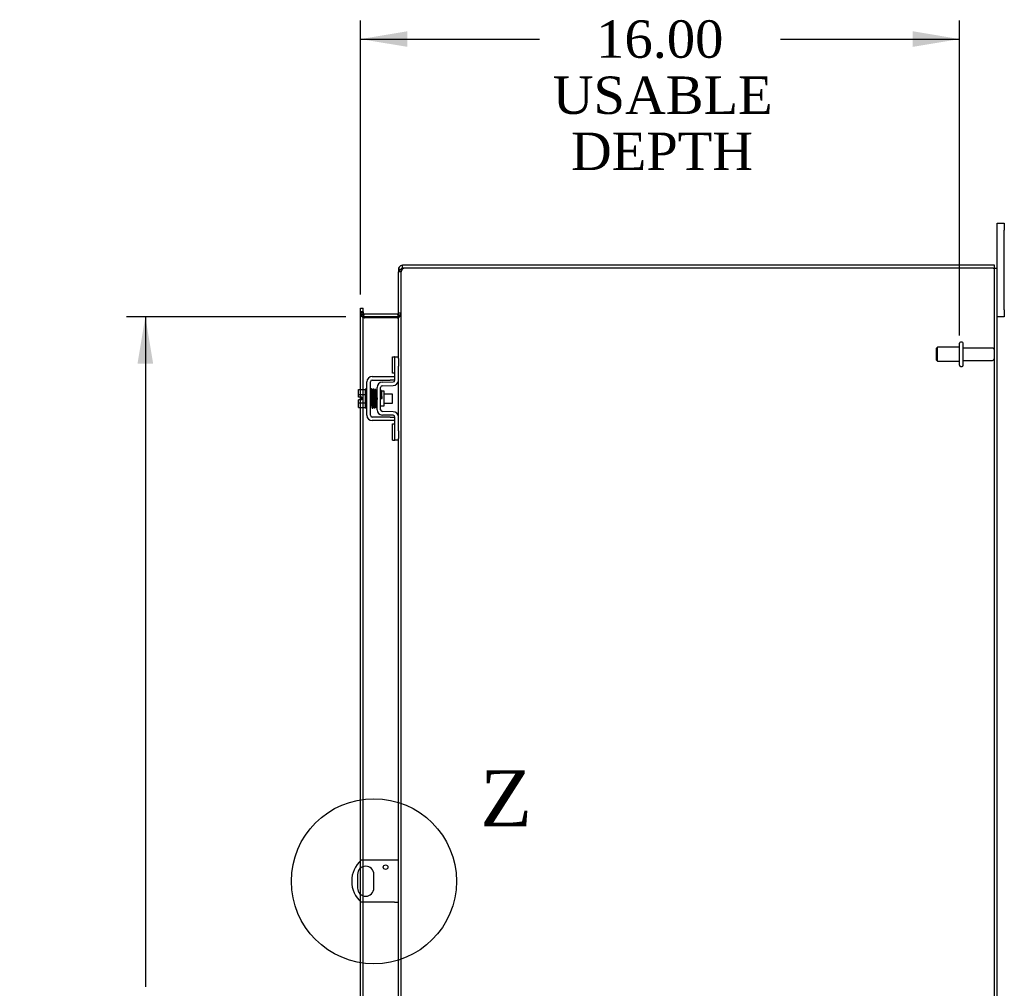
# Model space of a CAD drawing. Header units: inches. Extents: x 14 to 237, y 6 to 158.
# Tile 6 of 9: x 135 to 162, y 79 to 105. Entities that reach past the tile are written whole.
import ezdxf
from ezdxf.enums import TextEntityAlignment as Align
from ezdxf.lldxf.tags import DXFTag

# ---------------------------------------------------------------- set-up
doc = ezdxf.new("R2010")
doc.units = ezdxf.units.IN
doc.header["$MEASUREMENT"] = 0
doc.layers.get('0').update_dxf_attribs({"linetype": 'CONTINUOUS'})
for name, color, linetype in [('COM40153-1', 7, 'CONTINUOUS'), ('COM42667', 7, 'CONTINUOUS'), ('COM42780', 7, 'CONTINUOUS'), ('COM48496', 7, 'CONTINUOUS'), ('COM70236-4', 7, 'CONTINUOUS'), ('DEFAULT', 7, 'CONTINUOUS'), ('FET07710', 7, 'CONTINUOUS'), ('SCC19011', 7, 'CONTINUOUS'), ('SPR20265', 7, 'CONTINUOUS'), ('STD26094', 7, 'CONTINUOUS'), ('WAF25035', 7, 'CONTINUOUS')]:
    doc.layers.add(name, color=color, linetype=linetype)
doc.styles.add('SEACAD_TIMES_NEW_ROMAN', font='times.ttf')
tags = doc.linetypes.add('CENTER2', pattern=[1.125, 0.75, -0.125, 0.125, -0.125]).pattern_tags.tags
tags[10:11] = [DXFTag(74, 4), DXFTag(75, 0), DXFTag(340, '0'), DXFTag(46, 0.0), DXFTag(50, 0.0), DXFTag(44, 0.0), DXFTag(45, 0.0)]
tags[8:9] = [DXFTag(74, 4), DXFTag(75, 0), DXFTag(340, '0'), DXFTag(46, 0.0), DXFTag(50, 0.0), DXFTag(44, 0.0), DXFTag(45, 0.0)]
tags[6:7] = [DXFTag(74, 4), DXFTag(75, 0), DXFTag(340, '0'), DXFTag(46, 0.0), DXFTag(50, 0.0), DXFTag(44, 0.0), DXFTag(45, 0.0)]
tags[4:5] = [DXFTag(74, 4), DXFTag(75, 0), DXFTag(340, '0'), DXFTag(46, 0.0), DXFTag(50, 0.0), DXFTag(44, 0.0), DXFTag(45, 0.0)]

# ---------------------------------------------------------------- blocks, each defined once
blk = doc.blocks.new('GDIMGGROUP13')
at = {"layer": 'DEFAULT', "linetype": 'Continuous'}
for points in [[(145.712, 105.015), (144.462, 104.806), (145.712, 104.598)], [(159.216, 105.015), (159.216, 104.598), (160.466, 104.806)]]:
    blk.add_hatch(color=136, dxfattribs=at).paths.add_polyline_path(points)
at = {"layer": 'DEFAULT', "color": 136, "linetype": 'Continuous'}
for p, q in [((144.462, 97.98), (144.462, 105.306)), ((160.466, 96.885), (160.466, 105.306)), ((144.462, 104.806), (149.247, 104.806)), ((155.681, 104.806), (160.466, 104.806))]:
    blk.add_line(p, q, dxfattribs=at)
at = {"layer": 'DEFAULT', "color": 136, "linetype": 'Continuous', "style": 'SEACAD_TIMES_NEW_ROMAN'}
for s, p in [('16.00', (150.758, 105.306)), ('USABLE', (149.597, 103.806)), ('DEPTH', (150.083, 102.306))]:
    blk.add_text(s, height=1, dxfattribs=at).set_placement(p, align=Align.TOP_LEFT)
blk = doc.blocks.new('GDIMGGROUP20')
at = {"layer": 'DEFAULT', "linetype": 'Continuous'}
for points in [[(138.503, 96.135), (138.92, 96.135), (138.712, 97.385)], [(138.503, 59.385), (138.712, 58.135), (138.92, 59.385)]]:
    blk.add_hatch(color=136, dxfattribs=at).paths.add_polyline_path(points)
at = {"layer": 'DEFAULT', "color": 136, "linetype": 'Continuous'}
for p, q in [((144.07, 97.385), (138.212, 97.385)), ((138.712, 97.385), (138.712, 79.477)), ((138.712, 76.035), (138.712, 58.135)), ((144.07, 58.135), (138.212, 58.135))]:
    blk.add_line(p, q, dxfattribs=at)
at = {"layer": 'DEFAULT', "color": 136, "linetype": 'Continuous', "style": 'SEACAD_TIMES_NEW_ROMAN'}
for s, p in [('39.25', (137.005, 79.127)), ('OPENING ', (135.276, 77.627))]:
    blk.add_text(s, height=1, dxfattribs=at).set_placement(p, align=Align.TOP_LEFT)
blk = doc.blocks.new('SE1')
at = {"color": 136, "linetype": 'Continuous', "style": 'SEACAD_TIMES_NEW_ROMAN'}
blk.add_text('Z', height=1.5, dxfattribs=at).set_placement((147.658, 85.268), align=Align.TOP_LEFT)
blk = doc.blocks.new('SE')
at = {"layer": 'DEFAULT', "color": 7, "linetype": 'CENTER2'}
blk.add_circle((144.819, 82.3), 2.206, dxfattribs=at)
at = {"layer": 'DEFAULT'}
blk.add_blockref('SE1', (0, 0), dxfattribs=at)

msp = doc.modelspace()

# ---------------------------------------------------------------- linework, layer by layer
at = {"layer": 'COM40153-1', "color": 7}
for p, q in [((145.367, 82.863), (144.479, 82.863)), ((145.475, 82.863), (145.367, 82.863)), ((144.382, 82.482), (144.382, 82.119)), ((144.819, 82.119), (144.819, 82.482)), ((145.367, 81.738), (144.479, 81.738)), ((145.367, 81.738), (145.475, 81.738))]:
    msp.add_line(p, q, dxfattribs=at)
msp.add_circle((145.131, 82.676), 0.0625, dxfattribs=at)
for centre, radius, start, end in [((144.975, 82.3), 0.75, 131.4096, 228.5904), ((144.6, 82.482), 0.218, 0, 180), ((144.6, 82.119), 0.218, 180, 0)]:
    msp.add_arc(centre, radius, start, end, dxfattribs=at)
at = {"layer": 'COM42667', "color": 7}
for p, q in [((144.773, 95.787), (145.255, 95.787)), ((145.255, 95.787), (145.38, 95.787)), ((144.63, 94.752), (144.63, 95.644)), ((144.725, 94.752), (144.725, 95.644)), ((144.773, 95.692), (145.255, 95.692)), ((145.38, 95.692), (145.255, 95.692)), ((145.255, 94.704), (144.773, 94.704)), ((145.255, 94.609), (144.773, 94.609)), ((145.255, 94.704), (145.38, 94.704)), ((145.38, 94.609), (145.255, 94.609))]:
    msp.add_line(p, q, dxfattribs=at)
for centre, radius, start, end in [((144.773, 95.644), 0.143, 90, 180), ((144.773, 95.644), 0.048, 90, 180), ((144.773, 94.752), 0.143, 180, 270), ((144.773, 94.752), 0.048, 180, 270)]:
    msp.add_arc(centre, radius, start, end, dxfattribs=at)
at = {"layer": 'COM42780', "color": 7}
for p, q in [((145.316, 95.876), (145.316, 96.313)), ((145.316, 96.313), (145.366, 96.313)), ((145.38, 96.313), (145.366, 96.313)), ((145.38, 96.063), (145.38, 96.313)), ((145.38, 96.313), (145.475, 96.313)), ((145.38, 95.691), (145.38, 96.063)), ((145.475, 96.267), (145.475, 96.063)), ((145.475, 95.691), (145.475, 96.063)), ((145.366, 95.876), (145.316, 95.876)), ((145.366, 95.876), (145.38, 95.876)), ((145.044, 95.638), (145.333, 95.643)), ((145.045, 95.543), (145.335, 95.548)), ((144.903, 94.901), (144.903, 95.495)), ((144.998, 94.901), (144.998, 95.495)), ((145.093, 95.393), (145.027, 95.393)), ((145.093, 95.003), (145.093, 95.393)), ((144.998, 95.003), (145.093, 95.003)), ((145.333, 94.753), (145.044, 94.758)), ((145.335, 94.848), (145.045, 94.853)), ((145.316, 94.083), (145.316, 94.52)), ((145.316, 94.52), (145.366, 94.52)), ((145.38, 94.52), (145.366, 94.52)), ((145.38, 94.333), (145.38, 94.705)), ((145.475, 94.333), (145.475, 94.705)), ((145.38, 94.083), (145.38, 94.333)), ((145.475, 94.333), (145.475, 94.129)), ((145.316, 94.083), (145.366, 94.083)), ((145.366, 94.083), (145.38, 94.083)), ((145.475, 94.083), (145.38, 94.083))]:
    msp.add_line(p, q, dxfattribs=at)
for centre, radius, start, end in [((145.046, 95.495), 0.143, 91, 180), ((145.046, 95.495), 0.048, 91, 180), ((145.332, 95.691), 0.048, 271, 0), ((145.332, 95.691), 0.143, 271, 0), ((145.046, 94.901), 0.143, 180, 269), ((145.046, 94.901), 0.048, 180, 269), ((145.332, 94.705), 0.048, 0, 89), ((145.332, 94.705), 0.143, 0, 89)]:
    msp.add_arc(centre, radius, start, end, dxfattribs=at)
at = {"layer": 'COM48496', "color": 7}
for p, q in [((161.367, 98.688), (145.701, 98.688)), ((161.367, 98.688), (161.475, 98.688)), ((161.403, 56.832), (161.403, 98.688)), ((161.475, 56.832), (161.475, 98.688)), ((145.547, 98.583), (145.475, 98.583)), ((145.475, 96.267), (145.475, 98.583)), ((145.547, 98.583), (145.553, 98.616)), ((145.547, 56.937), (145.547, 98.583)), ((144.462, 97.48), (144.462, 97.52)), ((144.534, 97.52), (144.462, 97.52)), ((144.462, 95.439), (144.462, 97.48)), ((144.534, 97.445), (144.462, 97.445)), ((144.558, 97.36), (144.533, 97.36)), ((144.534, 97.52), (144.534, 97.48)), ((144.534, 95.439), (144.534, 97.48)), ((144.558, 97.36), (144.57, 97.36)), ((145.439, 97.36), (144.57, 97.36)), ((145.439, 97.36), (145.449, 97.36)), ((145.449, 97.36), (145.469, 97.36)), ((145.475, 97.434), (145.547, 97.434)), ((145.475, 94.705), (145.475, 95.691)), ((144.462, 95.232), (144.462, 95.439)), ((144.534, 94.957), (144.534, 95.439)), ((144.462, 95.164), (144.462, 95.232)), ((144.462, 94.957), (144.462, 95.164)), ((144.462, 82.847), (144.462, 94.957)), ((144.534, 82.863), (144.534, 94.957)), ((145.475, 78.829), (145.475, 94.129)), ((144.462, 82.651), (144.462, 82.847)), ((144.462, 81.949), (144.462, 82.651)), ((144.534, 82.69), (144.534, 82.863)), ((144.534, 81.91), (144.534, 82.69)), ((144.462, 81.753), (144.462, 81.949)), ((144.534, 81.738), (144.534, 81.91)), ((144.462, 78.001), (144.462, 81.753)), ((144.534, 78.001), (144.534, 81.738))]:
    msp.add_line(p, q, dxfattribs=at)
for centre, radius, start, end in [((145.629, 98.444), 0.219, 101.9896, 128.4732), ((145.644, 98.583), 0.0967, 128.9792, 160.4725), ((145.701, 98.438), 0.25, 90, 118.1546), ((145.522, 98.579), 0.0474, 129.5351, 175.4044), ((144.723, 97.452), 0.189, 182.2399, 209.1867), ((145.333, 97.442), 0.142, 324.6894, 356.6558)]:
    msp.add_arc(centre, radius, start, end, dxfattribs=at)
for points in [[(144.462, 97.445), (144.462, 97.438), (144.464, 97.431), (144.47, 97.417), (144.475, 97.41), (144.488, 97.395), (144.496, 97.388), (144.513, 97.374), (144.523, 97.367), (144.533, 97.36)], [(145.469, 97.36), (145.48, 97.366), (145.491, 97.373), (145.51, 97.385), (145.518, 97.391), (145.532, 97.403), (145.538, 97.41), (145.545, 97.422), (145.547, 97.428), (145.547, 97.434)]]:
    msp.add_open_spline(points, degree=3, knots=[0, 0, 0, 0, 0.25, 0.25, 0.5, 0.5, 0.75, 0.75, 1, 1, 1, 1], dxfattribs=at)
at = {"layer": 'COM70236-4', "color": 7}
for p, q in [((145.553, 98.671), (145.547, 98.652)), ((145.583, 98.688), (145.583, 98.76)), ((145.701, 98.76), (145.583, 98.76)), ((145.701, 98.688), (145.583, 98.688)), ((161.403, 98.76), (145.701, 98.76)), ((161.403, 98.688), (161.403, 98.76)), ((145.475, 98.652), (145.475, 98.583)), ((145.547, 98.652), (145.475, 98.652)), ((145.547, 98.652), (145.547, 98.583)), ((144.462, 97.615), (144.534, 97.615)), ((144.462, 97.544), (144.462, 97.615)), ((144.534, 97.544), (144.534, 97.615)), ((144.462, 97.52), (144.462, 97.544)), ((144.534, 97.493), (144.462, 97.493)), ((144.54, 97.409), (144.533, 97.391)), ((144.534, 97.52), (144.534, 97.544)), ((144.558, 97.459), (144.54, 97.409)), ((145.439, 97.457), (144.57, 97.457)), ((145.439, 97.385), (144.57, 97.385)), ((145.449, 97.458), (145.467, 97.396)), ((145.467, 97.396), (145.469, 97.389)), ((145.475, 97.493), (145.547, 97.493))]:
    msp.add_line(p, q, dxfattribs=at)
for centre, radius, start, end in [((145.583, 98.652), 0.108, 147.3569, 180), ((145.583, 98.652), 0.108, 90, 147.3569), ((145.583, 98.652), 0.036, 90, 147.3569), ((144.57, 97.493), 0.108, 180, 250.2179), ((144.57, 97.493), 0.108, 250.2179, 257.0013), ((144.57, 97.493), 0.036, 180, 250.2179), ((144.57, 97.493), 0.108, 257.0013, 270), ((144.57, 97.493), 0.036, 250.2179, 270), ((145.439, 97.493), 0.036, 270, 286.2205), ((145.439, 97.493), 0.108, 270, 286.2205), ((145.439, 97.493), 0.036, 286.2205, 0), ((145.439, 97.493), 0.108, 286.2205, 360)]:
    msp.add_arc(centre, radius, start, end, dxfattribs=at)
at = {"layer": 'FET07710', "color": 7}
for p, q in [((161.475, 99.698), (161.475, 99.885)), ((161.475, 99.885), (161.662, 99.885)), ((161.662, 99.885), (161.662, 99.698)), ((161.475, 98.688), (161.475, 99.698)), ((161.662, 97.573), (161.662, 99.698)), ((161.662, 97.385), (161.475, 97.385)), ((161.662, 97.573), (161.662, 97.385))]:
    msp.add_line(p, q, dxfattribs=at)
at = {"layer": 'SCC19011', "color": 7}
for p, q in [((144.404, 95.439), (144.585, 95.439)), ((144.404, 95.307), (144.404, 95.439)), ((144.404, 95.307), (144.585, 95.307)), ((144.404, 95.232), (144.404, 95.307)), ((144.748, 95.32), (144.725, 95.32)), ((144.798, 95.32), (144.783, 95.32)), ((144.847, 95.32), (144.833, 95.32)), ((144.897, 95.32), (144.882, 95.32)), ((145.317, 95.32), (145.093, 95.32)), ((145.317, 95.076), (145.317, 95.32)), ((144.499, 95.232), (144.404, 95.232)), ((144.404, 95.089), (144.404, 95.164)), ((144.499, 95.164), (144.404, 95.164)), ((144.404, 95.089), (144.585, 95.089)), ((144.404, 94.957), (144.404, 95.089)), ((144.499, 95.164), (144.499, 95.232)), ((144.725, 95.076), (144.756, 95.076)), ((144.791, 95.076), (144.807, 95.076)), ((144.842, 95.076), (144.857, 95.076)), ((144.892, 95.076), (144.903, 95.076)), ((145.093, 95.076), (145.317, 95.076)), ((144.404, 94.957), (144.585, 94.957))]:
    msp.add_line(p, q, dxfattribs=at)
at = {"layer": 'SPR20265', "color": 7}
msp.add_line((145.002, 95.198), (145.037, 95.198), dxfattribs=at)
for centre, radius, start, end in [((149.675, 95.02), 4.954, 175.1676, 176.5222), ((144.857, 95.423), 0.0181, 0.2962, 180.6354), ((149.647, 95.022), 4.891, 179.5941, 179.9583)]:
    msp.add_arc(centre, radius, start, end, dxfattribs=at)
for start_param, end_param in [(0, 2.474646), (3.808539, 6.283185)]:
    msp.add_ellipse((144.738, 95.026), major_axis=(0.0175, 0), ratio=0.707107, start_param=start_param, end_param=end_param, dxfattribs=at)
for points, knots in [([(144.774, 95.44), (144.774, 95.441), (144.774, 95.442), (144.773, 95.444), (144.772, 95.447), (144.771, 95.449), (144.769, 95.452), (144.766, 95.454), (144.763, 95.455), (144.758, 95.456), (144.752, 95.456), (144.745, 95.452), (144.739, 95.444), (144.738, 95.438), (144.738, 95.434)], [0.0247586, 0.0247586, 0.0247586, 0.0247586, 0.0394799, 0.0780267, 0.1170502, 0.1577954, 0.2011902, 0.2478129, 0.2979655, 0.3517973, 0.4729948, 0.6248981, 0.8034762, 1, 1, 1, 1]), ([(144.74, 95.435), (144.74, 95.435), (144.742, 95.433), (144.744, 95.402), (144.747, 95.348), (144.749, 95.292), (144.75, 95.245), (144.752, 95.195), (144.754, 95.144), (144.756, 95.095), (144.757, 95.049), (144.759, 95.011), (144.761, 94.981), (144.763, 94.962), (144.764, 94.96), (144.765, 94.959)], [0.041658, 0.041658, 0.041658, 0.041658, 0.1062331, 0.2177365, 0.3345116, 0.3951575, 0.4571173, 0.5204025, 0.5850154, 0.650919, 0.7181243, 0.7866617, 0.856475, 0.927577, 0.9945625, 0.9945625, 0.9945625, 0.9945625]), ([(144.799, 94.963), (144.798, 94.965), (144.797, 94.97), (144.794, 95.014), (144.791, 95.073), (144.789, 95.132), (144.788, 95.18), (144.786, 95.23), (144.784, 95.281), (144.782, 95.328), (144.781, 95.371), (144.779, 95.406), (144.777, 95.43), (144.775, 95.441), (144.774, 95.442), (144.774, 95.442)], [0.0084013, 0.0084013, 0.0084013, 0.0084013, 0.1047673, 0.2149815, 0.3308118, 0.3911182, 0.4528716, 0.5160814, 0.5807303, 0.6468516, 0.7144807, 0.783578, 0.8541849, 0.926338, 0.9626406, 0.9626406, 0.9626406, 0.9626406]), ([(144.789, 95.433), (144.788, 95.429), (144.786, 95.407), (144.783, 95.365), (144.782, 95.338), (144.782, 95.336)], [0.1075026, 0.1075026, 0.1075026, 0.1075026, 0.219859, 0.336958, 0.3455788, 0.3455788, 0.3455788, 0.3455788]), ([(144.827, 95.423), (144.826, 95.429), (144.825, 95.435), (144.818, 95.444), (144.812, 95.447), (144.808, 95.448), (144.804, 95.448), (144.801, 95.447), (144.797, 95.445), (144.794, 95.442), (144.792, 95.438), (144.79, 95.434), (144.79, 95.432), (144.79, 95.43)], [0, 0, 0, 0, 0.337377, 0.476585, 0.593946, 0.643993, 0.690857, 0.738213, 0.787078, 0.837877, 0.890521, 0.944659, 1, 1, 1, 1]), ([(144.791, 95.425), (144.792, 95.417), (144.794, 95.402), (144.797, 95.347), (144.799, 95.277), (144.802, 95.197), (144.805, 95.117), (144.808, 95.047), (144.81, 94.994), (144.812, 94.979), (144.813, 94.971)], [0, 0, 0, 0, 0.125356, 0.250547, 0.375714, 0.500726, 0.625702, 0.75054, 0.875328, 1, 1, 1, 1]), ([(144.848, 94.973), (144.847, 94.981), (144.845, 94.995), (144.843, 95.048), (144.84, 95.117), (144.837, 95.197), (144.834, 95.277), (144.832, 95.348), (144.829, 95.403), (144.827, 95.419), (144.826, 95.427)], [0, 0, 0, 0, 0.123677, 0.247763, 0.372182, 0.497025, 0.622181, 0.747773, 0.873664, 1, 1, 1, 1]), ([(144.84, 95.425), (144.838, 95.422), (144.837, 95.416), (144.834, 95.377), (144.833, 95.345), (144.832, 95.334)], [0, 0, 0, 0, 0.1069729, 0.2190176, 0.2772299, 0.2772299, 0.2772299, 0.2772299]), ([(144.84, 95.421), (144.841, 95.419), (144.842, 95.414), (144.845, 95.37), (144.848, 95.301), (144.851, 95.227), (144.853, 95.165), (144.855, 95.118), (144.857, 95.075), (144.859, 95.035), (144.86, 95.004), (144.862, 94.982), (144.864, 94.973), (144.865, 94.973), (144.865, 94.973)], [0.0031575, 0.0031575, 0.0031575, 0.0031575, 0.106276, 0.2177664, 0.3343795, 0.4562757, 0.5195077, 0.5840716, 0.6500082, 0.7172741, 0.7858907, 0.8559002, 0.9272657, 0.9562295, 0.9562295, 0.9562295, 0.9562295]), ([(144.899, 94.982), (144.899, 94.981), (144.897, 94.983), (144.895, 95.009), (144.892, 95.057), (144.89, 95.108), (144.889, 95.151), (144.887, 95.198), (144.885, 95.246), (144.884, 95.292), (144.882, 95.336), (144.88, 95.373), (144.878, 95.402), (144.876, 95.422), (144.875, 95.424), (144.874, 95.425)], [0.0493682, 0.0493682, 0.0493682, 0.0493682, 0.1041505, 0.2141198, 0.3297994, 0.3901531, 0.4519694, 0.5152557, 0.5800319, 0.6463064, 0.7140466, 0.7832821, 0.8540388, 0.9262663, 0.9997798, 0.9997798, 0.9997798, 0.9997798]), ([(144.903, 95.432), (144.901, 95.432), (144.895, 95.43), (144.889, 95.42), (144.888, 95.409), (144.885, 95.384), (144.883, 95.353), (144.882, 95.335), (144.882, 95.328)], [0.5049436, 0.5049436, 0.5049436, 0.5049436, 0.5126381, 0.5301382, 0.5631975, 0.6133029, 0.6453829, 0.6655854, 0.6655854, 0.6655854, 0.6655854]), ([(144.893, 95.405), (144.892, 95.404), (144.893, 95.398), (144.895, 95.374), (144.897, 95.336), (144.898, 95.294), (144.901, 95.239), (144.902, 95.197), (144.903, 95.174), (144.903, 95.171)], [0.5252176, 0.5252176, 0.5252176, 0.5252176, 0.5500519, 0.604828, 0.6390024, 0.6775462, 0.720453, 0.7677407, 0.7732337, 0.7732337, 0.7732337, 0.7732337]), ([(145.025, 95.4), (145.025, 95.401), (145.024, 95.404), (145.023, 95.408), (145.02, 95.411), (145.017, 95.414), (145.014, 95.416), (145.009, 95.417), (145.004, 95.417), (145, 95.416), (144.998, 95.415)], [0, 0, 0, 0, 0.0589773, 0.1211115, 0.1849679, 0.2490189, 0.31194, 0.3728411, 0.4898099, 0.5959107, 0.5959107, 0.5959107, 0.5959107]), ([(144.998, 95.295), (144.998, 95.289), (144.999, 95.272), (145, 95.239), (145.001, 95.213), (145.002, 95.198)], [0.6947227, 0.6947227, 0.6947227, 0.6947227, 0.7496304, 0.874808, 1, 1, 1, 1]), ([(145.037, 95.198), (145.036, 95.213), (145.035, 95.239), (145.034, 95.28), (145.032, 95.316), (145.03, 95.348), (145.029, 95.374), (145.027, 95.392), (145.025, 95.401), (145.025, 95.402), (145.024, 95.402)], [0, 0, 0, 0, 0.1236932, 0.2477957, 0.3722334, 0.4970307, 0.6222178, 0.7477992, 0.8737106, 0.9604174, 0.9604174, 0.9604174, 0.9604174]), ([(144.8, 94.96), (144.801, 94.963), (144.803, 94.971), (144.805, 95.013), (144.807, 95.048), (144.807, 95.06)], [0, 0, 0, 0, 0.1087369, 0.2223139, 0.2823724, 0.2823724, 0.2823724, 0.2823724]), ([(144.813, 94.976), (144.813, 94.97), (144.814, 94.964), (144.821, 94.955), (144.827, 94.953), (144.831, 94.952), (144.835, 94.952), (144.838, 94.953), (144.842, 94.955), (144.845, 94.958), (144.847, 94.961), (144.849, 94.965), (144.849, 94.968), (144.849, 94.969)], [0, 0, 0, 0, 0.324319, 0.462115, 0.581304, 0.633213, 0.682431, 0.732423, 0.783847, 0.836789, 0.89085, 0.94542, 1, 1, 1, 1]), ([(144.851, 94.969), (144.852, 94.974), (144.854, 94.996), (144.856, 95.038), (144.857, 95.065), (144.857, 95.067)], [0.1097302, 0.1097302, 0.1097302, 0.1097302, 0.2224256, 0.3403895, 0.3502806, 0.3502806, 0.3502806, 0.3502806]), ([(144.865, 94.974), (144.865, 94.973), (144.866, 94.972), (144.867, 94.969), (144.868, 94.966), (144.87, 94.964), (144.873, 94.962), (144.876, 94.961), (144.881, 94.959), (144.887, 94.96), (144.894, 94.964), (144.9, 94.973), (144.901, 94.979), (144.901, 94.983)], [0.0423433, 0.0423433, 0.0423433, 0.0423433, 0.0780693, 0.1166064, 0.1566075, 0.1991192, 0.2448555, 0.2942488, 0.3475582, 0.468612, 0.6213089, 0.801496, 1, 1, 1, 1]), ([(144.998, 94.986), (145, 94.989), (145.001, 94.995), (145.002, 95.002), (145.002, 95.005)], [0.53014438, 0.53014438, 0.53014438, 0.53014438, 0.5577634, 0.5731101, 0.5731101, 0.5731101, 0.5731101]), ([(144.764, 94.961), (144.764, 94.96), (144.764, 94.957), (144.766, 94.953), (144.768, 94.95), (144.772, 94.946), (144.778, 94.943), (144.785, 94.943), (144.792, 94.946), (144.797, 94.951), (144.8, 94.957), (144.8, 94.96), (144.8, 94.962)], [0, 0, 0, 0, 0.065589, 0.134096, 0.204, 0.273642, 0.405923, 0.527776, 0.652215, 0.775569, 0.89228, 1, 1, 1, 1])]:
    msp.add_open_spline(points, degree=3, knots=knots, dxfattribs=at)
msp.add_open_spline([(144.901, 94.978), (144.902, 94.984), (144.902, 94.989), (144.903, 94.998)], degree=3, dxfattribs=at)
at = {"layer": 'STD26094', "color": 7}
for p, q in [((159.879, 96.573), (159.841, 96.535)), ((159.879, 96.198), (159.879, 96.573)), ((160.466, 96.573), (159.879, 96.573)), ((160.466, 96.09), (160.466, 96.68)), ((160.536, 96.71), (160.496, 96.71)), ((160.566, 96.09), (160.566, 96.68)), ((161.343, 96.55), (160.566, 96.55)), ((159.841, 96.535), (159.841, 96.235)), ((159.841, 96.235), (159.879, 96.198)), ((159.879, 96.198), (160.466, 96.198)), ((160.496, 96.06), (160.536, 96.06)), ((160.566, 96.22), (161.343, 96.22))]:
    msp.add_line(p, q, dxfattribs=at)
for centre, radius, start, end in [((160.496, 96.68), 0.03, 90, 180), ((160.536, 96.68), 0.03, 0, 90), ((161.343, 96.49), 0.06, 0, 90), ((160.496, 96.09), 0.03, 180, 270), ((160.536, 96.09), 0.03, 270, 0), ((161.343, 96.28), 0.06, 270, 0)]:
    msp.add_arc(centre, radius, start, end, dxfattribs=at)
at = {"layer": 'WAF25035', "color": 7}
for p, q in [((144.585, 95.448), (144.585, 94.948)), ((144.63, 95.448), (144.585, 95.448)), ((144.585, 94.948), (144.63, 94.948))]:
    msp.add_line(p, q, dxfattribs=at)

# ---------------------------------------------------------------- block references
at = {"layer": 'DEFAULT', "color": 7}
for name in ['GDIMGGROUP13', 'GDIMGGROUP20', 'SE']:
    msp.add_blockref(name, (0, 0), dxfattribs=at)

doc.saveas('drawing.dxf')
